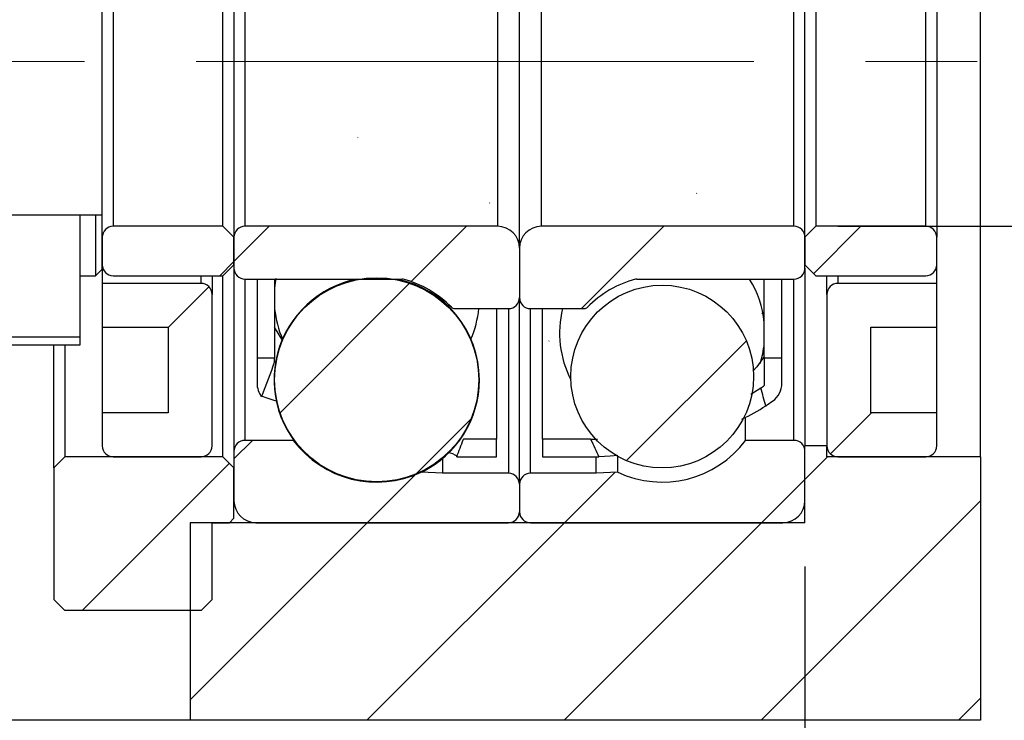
# Model space of a CAD drawing. Header units: millimetres. Extents: x 25 to 275, y 7 to 201.
# Tile 5 of 8: x 234 to 256, y 35 to 51. Entities that reach past the tile are written whole.
import ezdxf

# ---------------------------------------------------------------- set-up
doc = ezdxf.new("R2010")
doc.units = ezdxf.units.MM
doc.linetypes.add('CENTERX2', pattern=[20.32, 12.7, -2.54, 2.54, -2.54])
doc.layers.add('FORMAT', color=7, linetype='Continuous')
doc.styles.add('SLDTEXTSTYLE0', font='TXT', dxfattribs={"width": 0.75})
doc.dimstyles.new('SLDDIMSTYLE3', dxfattribs={"dimtxt": 3.5, "dimasz": 2.5, "dimexe": 0, "dimexo": 0.0625, "dimgap": 0.875, "dimtad": 1, "dimlfac": 2, "dimrnd": 1e-09, "dimzin": 12, "dimdsep": 46, "dimtxsty": 'SLDTEXTSTYLE0', "dimsah": 1, "dimcen": 0.09, "dimadec": 0, "dimazin": 3, "dimtfac": 1, "dimtofl": 0, "dimtmove": 0, "dimatfit": 3, "dimfxl": 0, "dimfrac": 2, "dimtolj": 1, "dimtzin": 12, "dimarcsym": 0})
doc.dimstyles.new('SLDDIMSTYLE5', dxfattribs={"dimtxt": 3.5, "dimasz": 2.5, "dimexe": 0, "dimexo": 0.0625, "dimgap": 0.875, "dimtad": 1, "dimlfac": 2, "dimrnd": 1e-09, "dimzin": 12, "dimdsep": 46, "dimtxsty": 'SLDTEXTSTYLE0', "dimsah": 1, "dimcen": 0.09, "dimadec": 0, "dimazin": 3, "dimtfac": 1, "dimtmove": 0, "dimatfit": 0, "dimfxl": 0, "dimfrac": 2, "dimtolj": 1, "dimtzin": 12, "dimarcsym": 0})
doc.dimstyles.new('SLDDIMSTYLE6', dxfattribs={"dimtxt": 3.5, "dimasz": 2.5, "dimexe": 0, "dimexo": 0.0625, "dimgap": 0.875, "dimtad": 1, "dimlfac": 2, "dimrnd": 1e-09, "dimzin": 12, "dimdsep": 46, "dimtxsty": 'SLDTEXTSTYLE0', "dimsah": 1, "dimcen": 0.09, "dimadec": 0, "dimazin": 3, "dimtol": 1, "dimtp": 0.02, "dimtm": 0.02, "dimtfac": 1, "dimtmove": 0, "dimatfit": 0, "dimfxl": 0, "dimfrac": 2, "dimtolj": 1, "dimarcsym": 0})

# ---------------------------------------------------------------- blocks, each defined once
blk = doc.blocks.new('_D_12')
at = {"layer": 'FORMAT', "color": 7}
for p, q in [((262.632, 54.01), (262.632, 65.666)), ((252.532, 54.01), (263.632, 54.01)), ((262.632, 54.01), (262.632, 46.51)), ((252.532, 46.51), (263.632, 46.51))]:
    blk.add_line(p, q, dxfattribs=at)
for points in [[(262.632, 54.01), (262.382, 51.51), (262.882, 51.51)], [(262.632, 46.51), (262.882, 49.01), (262.382, 49.01)]]:
    blk.add_solid(points, dxfattribs=at)
at = {"layer": 'FORMAT', "color": 7, "char_height": 3.5, "attachment_point": 1, "rotation": 90, "style": 'SLDTEXTSTYLE0'}
for s, insert in [('15', (258.067, 60.494)), ('%%c', (258.12, 55.216))]:
    blk.add_mtext(s, dxfattribs=dict(at, insert=insert))
blk = doc.blocks.new('_D_13')
at = {"layer": 'FORMAT', "color": 7}
for p, q in [((273.862, 50.26), (273.862, 55.76)), ((258.142, 50.26), (274.862, 50.26)), ((273.862, 50.26), (273.862, 35.26)), ((256.782, 35.26), (274.862, 35.26)), ((273.862, 35.26), (273.862, 29.76))]:
    blk.add_line(p, q, dxfattribs=at)
for points in [[(273.862, 50.26), (274.112, 52.76), (273.612, 52.76)], [(273.862, 35.26), (273.612, 32.76), (274.112, 32.76)]]:
    blk.add_solid(points, dxfattribs=at)
at = {"layer": 'FORMAT', "color": 7, "char_height": 3.5, "attachment_point": 1, "rotation": 90, "style": 'SLDTEXTSTYLE0'}
for s, insert in [('±0.02', (269.35, 41.855)), ('30', (269.35, 35.37))]:
    blk.add_mtext(s, dxfattribs=dict(at, insert=insert))
blk = doc.blocks.new('_D_14')
at = {"layer": 'FORMAT', "color": 7}
for p, q in [((251.782, 38.76), (251.782, 28.792)), ((255.782, 34.26), (255.782, 28.792)), ((251.782, 29.792), (246.282, 29.792)), ((251.782, 29.792), (255.782, 29.792)), ((255.782, 29.792), (259.663, 29.792))]:
    blk.add_line(p, q, dxfattribs=at)
for points in [[(251.782, 29.792), (249.282, 30.042), (249.282, 29.542)], [(255.782, 29.792), (258.282, 29.542), (258.282, 30.042)]]:
    blk.add_solid(points, dxfattribs=at)
at = {"layer": 'FORMAT', "color": 7, "insert": (257.076, 34.304), "char_height": 3.5, "attachment_point": 1, "style": 'SLDTEXTSTYLE0'}
blk.add_mtext('8', dxfattribs=at)
blk = doc.blocks.new('_D_15')
at = {"layer": 'FORMAT', "color": 7}
for p, q in [((231.781, 42.81), (231.781, 28.792)), ((251.782, 38.76), (251.782, 28.792)), ((231.781, 29.792), (251.782, 29.792))]:
    blk.add_line(p, q, dxfattribs=at)
for points in [[(231.781, 29.792), (234.281, 29.542), (234.281, 30.042)], [(251.782, 29.792), (249.282, 30.042), (249.282, 29.542)]]:
    blk.add_solid(points, dxfattribs=at)
at = {"layer": 'FORMAT', "color": 7, "char_height": 3.5, "attachment_point": 1, "style": 'SLDTEXTSTYLE0'}
for s, insert in [('(', (237.068, 34.304)), (')', (243.961, 34.304)), ('40', (238.789, 34.304))]:
    blk.add_mtext(s, dxfattribs=dict(at, insert=insert))

msp = doc.modelspace()

# ---------------------------------------------------------------- hatches: boundary and pattern name
at = {"layer": 'FORMAT', "linetype": 'Continuous', "lineweight": 18}
h = msp.add_hatch(dxfattribs=at)
h.set_pattern_fill('ANSI31', color=256, style=0)
edge = h.paths.add_edge_path(flags=0)
edge.add_line((239.30652647, 43.50974621), (239.30652647, 42.93624104))
edge.add_arc((239.80652647, 42.93624104), 0.5, 180, 217.82600649)
edge.add_ellipse((244.7421904, 50.25974621), major_axis=(-25.23617399, -67.45668348), ratio=0.03245504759, start_angle=276.5083344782, end_angle=277.1898762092, ccw=False)
edge.add_line((239.70652647, 43.4274463), (239.70652647, 43.50974621))
edge.add_line((239.70652647, 43.50974621), (239.30652647, 43.50974621))
h = msp.add_hatch(dxfattribs=at)
h.set_pattern_fill('ANSI31', color=256, style=0)
edge = h.paths.add_edge_path(flags=0)
edge.add_arc((247.05652647, 48.16612376), 6.90637755, 303.724678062, 305.278369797)
edge.add_arc((250.75652647, 42.93624104), 0.5, 305.278369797, 360)
edge.add_line((251.25652647, 42.93624104), (251.25652647, 43.50974621))
edge.add_line((251.25652647, 43.50974621), (250.85652647, 43.50974621))
edge.add_line((250.85652647, 43.50974621), (250.85652647, 42.88474621))
edge.add_arc((247.05652647, 48.16612376), 6.50637755, 304.864246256, 305.735364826, ccw=False)
edge.add_ellipse((245.82086255, 50.25974621), major_axis=(6.00388676, -15.8837628), ratio=0.13765713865, start_angle=57.49807272, end_angle=59.163718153, ccw=False)
h = msp.add_hatch(dxfattribs=at)
h.set_pattern_fill('ANSI31', color=256, style=0)
edge = h.paths.add_edge_path(flags=0)
edge.add_line((244.75652647, 41.25974621), (244.75652647, 41.65974621))
edge.add_line((244.75652647, 41.65974621), (244.00388911, 41.65974621))
edge.add_ellipse((244.7421904, 50.25974621), major_axis=(-25.23617399, -67.45668348), ratio=0.03245504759, start_angle=83.0289990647, end_angle=83.3716508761, ccw=False)
edge.add_line((243.85247824, 41.25974621), (244.75652647, 41.25974621))
h = msp.add_hatch(dxfattribs=at)
h.set_pattern_fill('ANSI31', color=256, style=0)
edge = h.paths.add_edge_path(flags=0)
edge.add_line((246.9020762, 41.65974621), (245.80652647, 41.65974621))
edge.add_line((245.80652647, 41.65974621), (245.80652647, 41.25974621))
edge.add_line((245.80652647, 41.25974621), (247.05652647, 41.25974621))
edge.add_arc((247.05652647, 48.16612376), 6.90637755, 270, 270.291434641)
edge.add_ellipse((245.82086255, 50.25974621), major_axis=(6.00388676, -15.8837628), ratio=0.13765713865, start_angle=299.752859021, end_angle=301.482430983, ccw=False)
h = msp.add_hatch(dxfattribs=at)
h.set_pattern_fill('ANSI31', color=256, style=0)
h.paths.add_polyline_path([(235.78152647, 46.75979621), (231.78142647, 46.75979621), (231.78142647, 43.80969621), (235.28152647, 43.80969621), (235.28152647, 45.38469621), (235.63149718, 45.38469621), (235.78152647, 45.5347255)], flags=0)
h.paths.add_polyline_path([(231.78147647, 43.80974621), (231.78147647, 46.75974621), (235.78147647, 46.75974621), (235.78147647, 45.53474621), (235.63147647, 45.38474621), (235.28147647, 45.38474621), (235.28147647, 43.80974621)], flags=0)
h = msp.add_hatch(dxfattribs=at)
h.set_pattern_fill('ANSI31', color=256, style=0)
edge = h.paths.add_edge_path(flags=0)
edge.add_line((238.78152647, 46.25974621), (238.53152647, 46.50974621))
edge.add_line((238.53152647, 46.50974621), (236.03152647, 46.50974621))
edge.add_arc((236.03152647, 46.25974621), 0.25, 90, 180)
edge.add_line((235.78152647, 46.25974621), (235.78152647, 45.63474621))
edge.add_arc((236.03152647, 45.63474621), 0.25, 180, 270)
edge.add_line((236.03152647, 45.38474621), (238.53152647, 45.38474621))
edge.add_line((238.53152647, 45.38474621), (238.78152647, 45.63474621))
edge.add_line((238.78152647, 45.63474621), (238.78152647, 46.25974621))
h = msp.add_hatch(dxfattribs=at)
h.set_pattern_fill('ANSI31', color=256, style=0)
edge = h.paths.add_edge_path(flags=0)
edge.add_line((244.78152647, 46.50974621), (239.03152647, 46.50974621))
edge.add_arc((239.03152647, 46.25974621), 0.25, 90, 180)
edge.add_line((238.78152647, 46.25974621), (238.78152647, 45.55974621))
edge.add_arc((239.03152647, 45.55974621), 0.25, 180, 270)
edge.add_line((239.03152647, 45.30974621), (242.61085798, 45.30974621))
edge.add_arc((242.61085798, 45.20974621), 0.1, 75.247081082, 90, ccw=False)
edge.add_arc((242.03152647, 43.00974621), 2.375, 44.184385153, 75.247081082, ccw=False)
edge.add_arc((243.80635041, 44.73474621), 0.1, 224.184385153, 270)
edge.add_line((243.80635041, 44.63474621), (245.03152647, 44.63474621))
edge.add_arc((245.03152647, 44.88474621), 0.25, 270, 360)
edge.add_line((245.28152647, 44.88474621), (245.28152647, 46.00974621))
edge.add_arc((244.78152647, 46.00974621), 0.5, 0, 90)
h = msp.add_hatch(dxfattribs=at)
h.set_pattern_fill('ANSI31', color=256, style=0)
edge = h.paths.add_edge_path(flags=0)
edge.add_line((251.78152647, 45.55974621), (251.78152647, 46.25974621))
edge.add_arc((251.53152647, 46.25974621), 0.25, 0, 90)
edge.add_line((251.53152647, 46.50974621), (245.78152647, 46.50974621))
edge.add_arc((245.78152647, 46.00974621), 0.5, 90, 180)
edge.add_line((245.28152647, 46.00974621), (245.28152647, 44.88474621))
edge.add_arc((245.53152647, 44.88474621), 0.25, 180, 270)
edge.add_line((245.53152647, 44.63474621), (246.75670254, 44.63474621))
edge.add_arc((246.75670254, 44.73474621), 0.1, 270, 315.815614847)
edge.add_arc((248.53152647, 43.00974621), 2.375, 104.752918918, 135.815614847, ccw=False)
edge.add_arc((247.95219496, 45.20974621), 0.1, 90, 104.752918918, ccw=False)
edge.add_line((247.95219496, 45.30974621), (251.53152647, 45.30974621))
edge.add_arc((251.53152647, 45.55974621), 0.25, 270, 360)
h = msp.add_hatch(dxfattribs=at)
h.set_pattern_fill('ANSI31', color=256, style=0)
edge = h.paths.add_edge_path(flags=0)
edge.add_line((252.03152647, 46.50974621), (251.78152647, 46.25974621))
edge.add_line((251.78152647, 46.25974621), (251.78152647, 45.63474621))
edge.add_line((251.78152647, 45.63474621), (252.03152647, 45.38474621))
edge.add_line((252.03152647, 45.38474621), (254.53152647, 45.38474621))
edge.add_arc((254.53152647, 45.63474621), 0.25, 270, 360)
edge.add_line((254.78152647, 45.63474621), (254.78152647, 46.25974621))
edge.add_arc((254.53152647, 46.25974621), 0.25, 0, 90)
edge.add_line((254.53152647, 46.50974621), (252.03152647, 46.50974621))
h = msp.add_hatch(dxfattribs=at)
h.set_pattern_fill('ANSI31', color=256, style=0)
edge = h.paths.add_edge_path(flags=0)
edge.add_arc((242.03152647, 43.0140996), 2.32396236, 0, 360)
h = msp.add_hatch(dxfattribs=at)
h.set_pattern_fill('ANSI31', color=256, style=0)
edge = h.paths.add_edge_path(flags=0)
edge.add_line((235.78152647, 44.20974621), (237.28152647, 44.20974621))
edge.add_line((237.28152647, 44.20974621), (237.28152647, 42.25974621))
edge.add_line((237.28152647, 42.25974621), (235.78152647, 42.25974621))
edge.add_line((235.78152647, 42.25974621), (235.78152647, 41.50974621))
edge.add_arc((236.03152647, 41.50974621), 0.25, 180, 270)
edge.add_line((236.03152647, 41.25974621), (238.03152647, 41.25974621))
edge.add_arc((238.03152647, 41.50974621), 0.25, 270, 360)
edge.add_line((238.28152647, 41.50974621), (238.28152647, 44.95974621))
edge.add_arc((238.03152647, 44.95974621), 0.25, 0, 90)
edge.add_line((238.03152647, 45.20974621), (235.78152647, 45.20974621))
edge.add_line((235.78152647, 45.20974621), (235.78152647, 44.20974621))
h = msp.add_hatch(dxfattribs=at)
h.set_pattern_fill('ANSI31', color=256, style=0)
edge = h.paths.add_edge_path(flags=0)
edge.add_arc((248.53152647, 43.08846792), 2.08053807, 0, 360)
h = msp.add_hatch(dxfattribs=at)
h.set_pattern_fill('ANSI31', color=256, style=0)
edge = h.paths.add_edge_path(flags=0)
edge.add_line((254.78152647, 42.25974621), (253.28152647, 42.25974621))
edge.add_line((253.28152647, 42.25974621), (253.28152647, 44.20974621))
edge.add_line((253.28152647, 44.20974621), (254.78152647, 44.20974621))
edge.add_line((254.78152647, 44.20974621), (254.78152647, 45.20974621))
edge.add_line((254.78152647, 45.20974621), (252.53152647, 45.20974621))
edge.add_arc((252.53152647, 44.95974621), 0.25, 90, 180)
edge.add_line((252.28152647, 44.95974621), (252.28152647, 41.50974621))
edge.add_arc((252.53152647, 41.50974621), 0.25, 180, 270)
edge.add_line((252.53152647, 41.25974621), (254.53152647, 41.25974621))
edge.add_arc((254.53152647, 41.50974621), 0.25, 270, 360)
edge.add_line((254.78152647, 41.50974621), (254.78152647, 42.25974621))
h = msp.add_hatch(dxfattribs=at)
h.set_pattern_fill('ANSI31', color=256, style=0)
h.paths.add_polyline_path([(237.78152647, 35.25974621), (255.78152647, 35.25974621), (255.78152647, 41.25974621), (252.28152647, 41.25974621), (252.28152647, 41.50974621), (251.78152647, 41.50974621), (251.78152647, 39.75974621), (237.78152647, 39.75974621)], flags=0)
h = msp.add_hatch(dxfattribs=at)
h.set_pattern_fill('ANSI31', color=256, style=0)
edge = h.paths.add_edge_path(flags=0)
edge.add_line((239.28152647, 39.75974621), (245.03152647, 39.75974621))
edge.add_arc((245.03152647, 40.00974621), 0.25, 270, 360)
edge.add_line((245.28152647, 40.00974621), (245.28152647, 40.63474621))
edge.add_arc((245.03152647, 40.63474621), 0.25, 0, 90)
edge.add_line((245.03152647, 40.88474621), (243.53152647, 40.88474621))
edge.add_line((243.53152647, 40.88474621), (243.04194849, 40.91040391))
edge.add_arc((242.03152647, 43.05974621), 2.375, 216.869897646, 295.178570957, ccw=False)
edge.add_line((240.13152647, 41.63474621), (239.03152647, 41.63474621))
edge.add_arc((239.03152647, 41.38474621), 0.25, 90, 180)
edge.add_line((238.78152647, 41.38474621), (238.78152647, 40.25974621))
edge.add_arc((239.28152647, 40.25974621), 0.5, 180, 270)
h = msp.add_hatch(dxfattribs=at)
h.set_pattern_fill('ANSI31', color=256, style=0)
edge = h.paths.add_edge_path(flags=0)
edge.add_line((245.28152647, 40.63474621), (245.28152647, 40.00974621))
edge.add_arc((245.53152647, 40.00974621), 0.25, 180, 270)
edge.add_line((245.53152647, 39.75974621), (251.28152647, 39.75974621))
edge.add_arc((251.28152647, 40.25974621), 0.5, 270, 360)
edge.add_line((251.78152647, 40.25974621), (251.78152647, 41.38474621))
edge.add_arc((251.53152647, 41.38474621), 0.25, 0, 90)
edge.add_line((251.53152647, 41.63474621), (250.43152647, 41.63474621))
edge.add_arc((248.53152647, 43.05974621), 2.375, 244.821429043, 323.130102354, ccw=False)
edge.add_line((247.52110445, 40.91040391), (247.03152647, 40.88474621))
edge.add_line((247.03152647, 40.88474621), (245.53152647, 40.88474621))
edge.add_arc((245.53152647, 40.63474621), 0.25, 90, 180)
h = msp.add_hatch(dxfattribs=at)
h.set_pattern_fill('ANSI31', color=256, style=0)
h.paths.add_polyline_path([(234.93152647, 41.25974621), (234.68152647, 41.00974621), (234.68152647, 38.00974621), (234.93152647, 37.75974621), (238.03152647, 37.75974621), (238.28152647, 38.00974621), (238.28152647, 39.75974621), (238.68152647, 39.75974621), (238.78152647, 39.85974621), (238.78152647, 41.00974621), (238.53152647, 41.25974621)], flags=0)

# ---------------------------------------------------------------- linework, layer by layer
at = {"color": 7, "linetype": 'Continuous', "lineweight": 25}
for p, q in [((255.7815265, 41.2597466), (255.7815265, 59.25974583)), ((245.28152664, 46.00974598), (245.28152664, 54.50974644)), ((238.78152604, 54.2597464), (238.78152604, 46.25974602)), ((251.78152642, 46.25974602), (251.78152642, 54.2597464)), ((254.78152657, 54.2597464), (254.78152657, 46.25974602)), ((236.03152605, 54.00974613), (236.03152605, 46.5097463)), ((238.53152646, 46.5097463), (238.53152646, 54.00974613)), ((239.03152655, 54.00974613), (239.03152655, 46.5097463)), ((244.78152609, 54.00974613), (244.78152609, 46.5097463)), ((245.78152626, 46.5097463), (245.78152626, 54.00974613)), ((251.5315265, 46.5097463), (251.5315265, 54.00974613)), ((252.03152647, 54.00974613), (252.03152647, 46.5097463)), ((254.53152653, 46.5097463), (254.53152653, 54.00974613)), ((235.78152555, 46.75979616), (235.78152555, 53.75969626)), ((235.78152555, 46.75979616), (231.78142617, 46.75979616)), ((235.78147712, 46.75974611), (231.78147646, 46.75974611)), ((235.28147611, 45.38474611), (235.28147611, 46.75974611)), ((235.63147644, 46.75974611), (235.63147644, 45.38474611)), ((235.78147712, 45.53474632), (235.78147712, 46.75974611)), ((235.78152555, 45.53472537), (235.78152555, 46.75979616)), ((238.53152646, 46.5097463), (236.03152605, 46.5097463)), ((238.53152646, 46.5097463), (238.78152604, 46.25974602)), ((244.78152609, 46.5097463), (239.03152655, 46.5097463)), ((251.5315265, 46.5097463), (245.78152626, 46.5097463)), ((251.78152642, 46.25974602), (252.03152647, 46.5097463)), ((254.53152653, 46.5097463), (252.03152647, 46.5097463)), ((235.78152555, 46.25974602), (235.78152555, 45.63474615)), ((238.78152604, 45.63474615), (238.78152604, 46.25974602)), ((238.78152604, 46.25974602), (238.78152604, 45.55974628)), ((251.78152642, 46.25974602), (251.78152642, 45.63474615)), ((251.78152642, 45.55974628), (251.78152642, 46.25974602)), ((254.78152657, 45.63474615), (254.78152657, 46.25974602)), ((245.28152664, 46.00974598), (245.28152664, 44.88474603)), ((235.78147712, 45.53474632), (235.63147644, 45.38474611)), ((235.78152555, 45.53472537), (235.63149693, 45.38469629)), ((235.78152555, 45.53472537), (235.78152555, 45.20974641)), ((238.78152604, 45.63474615), (238.53152646, 45.38474611)), ((238.78152604, 45.55974628), (238.78152604, 41.38474592)), ((252.03152647, 45.38474611), (251.78152642, 45.63474615)), ((251.78152642, 45.55974628), (251.78152642, 41.50974618)), ((254.78152657, 45.20974641), (254.78152657, 45.63474615)), ((235.28147611, 43.80974599), (235.28147611, 45.38474611)), ((235.28147611, 45.38474611), (235.63147644, 45.38474611)), ((235.2815264, 45.38469629), (235.63149693, 45.38469629)), ((235.2815264, 43.80969617), (235.2815264, 45.38469629)), ((236.03152605, 45.38474611), (238.53152646, 45.38474611)), ((238.28152689, 45.38474611), (238.28152689, 44.95974637)), ((238.53152646, 41.2597466), (238.53152646, 45.38474611)), ((239.03152655, 45.30974624), (242.61085811, 45.30974624)), ((239.30652654, 45.30974624), (239.30652654, 43.50974604)), ((239.7065268, 45.30974624), (239.7065268, 43.50974604)), ((239.72256324, 45.30974624), (239.7065268, 45.29842648)), ((247.95219517, 45.30974624), (251.5315265, 45.30974624)), ((250.85652648, 43.50974604), (250.85652648, 45.30974624)), ((251.2565265, 43.50974604), (251.2565265, 45.30974624)), ((252.03152647, 45.38474611), (254.53152653, 45.38474611)), ((252.28152645, 44.95974637), (252.28152645, 45.38474611)), ((235.78152555, 45.20974641), (235.78152555, 44.20974625)), ((238.03152638, 45.20974641), (235.78152555, 45.20974641)), ((254.78152657, 45.20974641), (252.53152646, 45.20974641)), ((254.78152657, 44.20974625), (254.78152657, 45.20974641)), ((238.28152689, 41.50974618), (238.28152689, 44.95974637)), ((245.28152664, 40.63474627), (245.28152664, 44.88474603)), ((252.28152645, 44.95974637), (252.28152645, 41.50974618)), ((243.80635033, 44.63474599), (245.0315266, 44.63474599)), ((244.7565266, 44.63474599), (244.7565266, 41.65974592)), ((245.53152668, 44.63474599), (246.75670248, 44.63474599)), ((245.80652668, 41.65974592), (245.80652668, 44.63474599)), ((250.8012795, 44.53733105), (250.85652648, 44.49813214)), ((235.78152555, 44.20974625), (237.28152673, 44.20974625)), ((235.78152555, 44.20974625), (235.78152555, 42.25974583)), ((237.28152673, 44.20974625), (237.28152673, 42.25974583)), ((253.2815265, 44.20974625), (254.78152657, 44.20974625)), ((253.2815265, 42.25974583), (253.2815265, 44.20974625)), ((254.78152657, 42.25974583), (254.78152657, 44.20974625)), ((235.28147611, 43.98817064), (231.78147646, 43.98817064)), ((231.78142617, 43.80969617), (235.2815264, 43.80969617)), ((231.78147646, 43.80974599), (235.28147611, 43.80974599)), ((234.68152555, 41.00974609), (234.68152555, 43.80969617)), ((234.93152606, 43.80969617), (234.93152606, 41.2597466)), ((239.7065268, 43.50974604), (239.30652654, 43.50974604)), ((239.30652654, 43.50974604), (239.30652654, 42.93624086)), ((239.7065268, 43.42744646), (239.7065268, 43.50974604)), ((250.85652648, 43.50974604), (250.85652648, 42.88474617)), ((251.2565265, 43.50974604), (250.85652648, 43.50974604)), ((251.2565265, 42.93624086), (251.2565265, 43.50974604)), ((250.54779049, 42.69002478), (250.77579292, 42.82758392)), ((235.78152555, 42.25974583), (235.78152555, 41.50974618)), ((237.28152673, 42.25974583), (235.78152555, 42.25974583)), ((254.78152657, 42.25974583), (253.2815265, 42.25974583)), ((254.78152657, 41.50974618), (254.78152657, 42.25974583)), ((250.43152651, 41.63474643), (250.43152651, 42.14316846)), ((240.13152654, 41.63474643), (239.03152655, 41.63474643)), ((240.13152654, 41.652517), (240.13152654, 41.63474643)), ((244.7565266, 41.65974592), (244.00388944, 41.65974592)), ((244.7565266, 41.2597466), (244.7565266, 41.65974592)), ((246.90207635, 41.65974592), (245.80652668, 41.65974592)), ((245.80652668, 41.65974592), (245.80652668, 41.2597466)), ((251.5315265, 41.63474643), (250.43152651, 41.63474643)), ((251.78152642, 39.75974636), (251.78152642, 41.50974618)), ((252.28152645, 41.50974618), (251.78152642, 41.50974618)), ((252.28152645, 41.2597466), (252.28152645, 41.50974618)), ((234.68152555, 41.00974609), (234.93152606, 41.2597466)), ((238.53152646, 41.2597466), (234.93152606, 41.2597466)), ((236.03152605, 41.2597466), (238.03152638, 41.2597466)), ((238.53152646, 41.2597466), (238.78152604, 41.00974609)), ((238.78152604, 41.38474592), (238.78152604, 40.25974644)), ((243.85247781, 41.2597466), (244.7565266, 41.2597466)), ((245.80652668, 41.2597466), (247.05652642, 41.2597466)), ((247.03152646, 40.88474584), (247.03152646, 41.2597466)), ((247.52110458, 40.91040378), (247.52110458, 41.26976298)), ((251.78152642, 40.25974644), (251.78152642, 41.38474592)), ((255.7815265, 41.2597466), (252.28152645, 41.2597466)), ((252.53152646, 41.2597466), (254.53152653, 41.2597466)), ((255.7815265, 41.2597466), (255.7815265, 35.25974655)), ((243.53152635, 41.22136214), (243.53152635, 40.88474584)), ((234.68152555, 41.00974609), (234.68152555, 38.00974653)), ((238.78152604, 39.85974619), (238.78152604, 41.00974609)), ((243.0419487, 40.9110436), (243.0419487, 40.91040378)), ((243.53152635, 40.88474584), (243.0419487, 40.91040378)), ((245.0315266, 40.88474584), (243.53152635, 40.88474584)), ((247.03152646, 40.88474584), (245.53152668, 40.88474584)), ((247.52110458, 40.91040378), (247.03152646, 40.88474584)), ((245.28152664, 40.63474627), (245.28152664, 40.00974593)), ((237.78152681, 39.75974636), (237.78152681, 35.25974655)), ((251.78152642, 39.75974636), (237.78152681, 39.75974636)), ((238.28152689, 39.75974636), (238.68152621, 39.75974636)), ((238.28152689, 38.00974653), (238.28152689, 39.75974636)), ((238.78152604, 39.85974619), (238.68152621, 39.75974636)), ((239.28152612, 39.75974636), (245.0315266, 39.75974636)), ((245.53152668, 39.75974636), (251.28152646, 39.75974636)), ((234.93152606, 37.75974603), (234.68152555, 38.00974653)), ((238.28152689, 38.00974653), (238.03152638, 37.75974603)), ((238.03152638, 37.75974603), (234.93152606, 37.75974603)), ((237.78152681, 35.25974655), (225.78152577, 35.25974655)), ((255.7815265, 35.25974655), (237.78152681, 35.25974655))]:
    msp.add_line(p, q, dxfattribs=at)
at = {"color": 8, "linetype": 'Continuous', "lineweight": 25}
for p, q in [((238.03152638, 45.20974641), (238.03152638, 45.38474611)), ((239.03152655, 45.30974624), (239.03152655, 41.63474643)), ((251.5315265, 41.63474643), (251.5315265, 45.30974624)), ((252.53152646, 45.38474611), (252.53152646, 45.20974641)), ((245.0315266, 44.63474599), (245.0315266, 40.88474584)), ((245.53152668, 40.88474584), (245.53152668, 44.63474599))]:
    msp.add_line(p, q, dxfattribs=at)
at = {"color": 7, "linetype": 'Continuous', "lineweight": 25, "flags": 128}
for points in [[(239.73785835, 45.3212802), (239.72013435, 45.21911831), (239.7065268, 45.11214706)], [(239.89373754, 43.90411831), (239.8935224, 43.90437349), (239.7065268, 44.21175138)], [(250.85652648, 43.54727787), (250.68657571, 43.30700689), (250.59329421, 43.20753792)], [(239.51775144, 42.6004823), (239.43106766, 42.63716943), (239.40003506, 42.65111505), (239.4004318, 42.65037512)], [(239.77167467, 42.51862091), (239.69967413, 42.5426048), (239.51775144, 42.6004823)], [(244.01404737, 41.66625307), (244.01074677, 41.65996758), (244.00388944, 41.65974592)], [(246.90207635, 41.65974592), (246.92773987, 41.65983999), (247.05652642, 41.66252685)], [(247.52110458, 41.29060411), (247.34687182, 41.27156229), (247.09165544, 41.25983601)]]:
    msp.add_lwpolyline(points, dxfattribs=at)
at = {"color": 7, "linetype": 'Continuous', "lineweight": 25}
for centre, radius in [((242.03152647, 43.0140996), 2.32396236), ((248.53152647, 43.08846792), 2.08053807)]:
    msp.add_circle(centre, radius, dxfattribs=at)
for centre, radius, start, end in [((236.03152647, 46.25974621), 0.25, 90, 180), ((239.03152647, 46.25974621), 0.25, 90, 180), ((244.78152647, 46.00974621), 0.5, 0, 90), ((245.78152647, 46.00974621), 0.5, 90, 180), ((251.53152647, 46.25974621), 0.25, 0, 90), ((254.53152647, 46.25974621), 0.25, 0, 90), ((236.03152647, 45.63474621), 0.25, 180, 270), ((239.03152647, 45.55974621), 0.25, 180, 270), ((251.53152647, 45.55974621), 0.25, 270, 0), ((254.53152647, 45.63474621), 0.25, 270, 360), ((242.03152647, 43.0140996), 2.3375, 100.858686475, 229.346769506), ((242.03152647, 43.0140996), 2.3375, 0, 79.141313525), ((242.61085798, 45.20974621), 0.1, 75.247081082, 90), ((242.03152647, 43.00974621), 2.375, 44.184385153, 75.247081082), ((248.53152647, 43.00974621), 2.375, 104.752918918, 135.815614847), ((247.95219496, 45.20974621), 0.1, 90, 104.752918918), ((248.53152647, 44.08134496), 2.3375, 5.928032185, 31.703205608), ((238.03152647, 44.95974621), 0.25, 0, 90), ((252.53152647, 44.95974621), 0.25, 90, 180), ((245.03152647, 44.88474621), 0.25, 270, 0), ((245.53152647, 44.88474621), 0.25, 180, 270), ((242.03152647, 44.87073197), 2.3375, 185.928032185, 203.399545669), ((243.80635041, 44.73474621), 0.1, 224.184385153, 270), ((242.03152647, 44.87073197), 2.3375, 336.600454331, 354.205748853), ((248.53152647, 44.08134496), 2.3375, 166.305245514, 207.191130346), ((246.75670254, 44.73474621), 0.1, 270, 315.815614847), ((248.53152647, 44.08134496), 2.3375, 342.55804945, 354.071967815), ((239.80652647, 42.93624104), 0.5, 180, 217.82600649), ((242.03152647, 43.0140996), 2.3375, 295.993066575, 0), ((247.05652647, 48.16612376), 6.50637755, 304.864246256, 305.735364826), ((250.75652647, 42.93624104), 0.5, 305.278369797, 0), ((248.61717462, 45.8895607), 4.14658917, 294.611531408, 303.254041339), ((247.05652647, 48.16612376), 6.90637755, 303.724678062, 305.278369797), ((236.03152647, 41.50974621), 0.25, 180, 270), ((238.03152647, 41.50974621), 0.25, 270, 0), ((239.03152647, 41.38474621), 0.25, 90, 180), ((242.03152647, 43.05974621), 2.375, 216.869897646, 295.178570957), ((248.53152647, 43.05974621), 2.375, 244.821429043, 323.130102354), ((251.53152647, 41.38474621), 0.25, 0, 90), ((252.53152647, 41.50974621), 0.25, 180, 270), ((254.53152647, 41.50974621), 0.25, 270, 0), ((243.58059434, 40.87387293), 0.48599466, 53.63733916, 82.525492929), ((247.05652647, 48.16612376), 6.90637755, 270, 270.291434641), ((245.03152647, 40.63474621), 0.25, 0, 90), ((245.53152647, 40.63474621), 0.25, 90, 180), ((239.28152647, 40.25974621), 0.5, 180, 270), ((251.28152647, 40.25974621), 0.5, 270, 0), ((245.03152647, 40.00974621), 0.25, 270, 0), ((245.53152647, 40.00974621), 0.25, 180, 270)]:
    msp.add_arc(centre, radius, start, end, dxfattribs=at)
for centre, major_axis, ratio, start_param, end_param in [((244.7421904, 50.25974621), (-25.23617399, -67.45668348), 0.0324550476, 4.8259808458, 4.837875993), ((245.82086255, 50.25974621), (6.00388676, -15.8837628), 0.1376571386, 1.0035306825, 1.0326016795), ((244.7421904, 50.25974621), (-25.23617399, -67.45668348), 0.0324550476, 1.4491294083, 1.4551098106), ((245.82086255, 50.25974621), (6.00388676, -15.8837628), 0.1376571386, 5.2316743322, 5.2618610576)]:
    msp.add_ellipse(centre, major_axis=major_axis, ratio=ratio, start_param=start_param, end_param=end_param, dxfattribs=at)
at = {"layer": 'FORMAT', "color": 7, "linetype": 'CENTERX2', "lineweight": 18}
msp.add_line((197.28152647, 50.25974621), (257.14211305, 50.25974621), dxfattribs=at)

# ---------------------------------------------------------------- dimensions: what is measured, and where the dimension line sits
at = {"layer": 'FORMAT', "color": 7}
dim = msp.add_linear_dim(base=(262.63173039, 46.50974621), p1=(251.53152647, 54.00974621), p2=(251.53152647, 46.50974621), angle=90, text='%%c<>', dimstyle='SLDDIMSTYLE3', dxfattribs=at)
dim.commit()
dim.dimension.update_dxf_attribs({"geometry": '_D_12', "text_midpoint": (262.63173039, 60.4411641), "dimtype": 160})
dim = msp.add_linear_dim(base=(273.86200308, 35.25974621), p1=(257.14211305, 50.25974621), p2=(255.78152647, 35.25974621), angle=90, dimstyle='SLDDIMSTYLE6', dxfattribs=at)
dim.commit()
dim.dimension.update_dxf_attribs({"geometry": '_D_13', "text_midpoint": (273.86200308, 44.40932174), "dimtype": 160})
dim = msp.add_linear_dim(base=(251.78152647, 29.79237313), p1=(231.78142647, 43.80969621), p2=(251.78152647, 39.75974621), text='(<>)', dimstyle='SLDDIMSTYLE5', dxfattribs=at)
dim.commit()
dim.dimension.update_dxf_attribs({"geometry": '_D_15', "text_midpoint": (241.3748949, 29.79237313), "dimtype": 160})
dim = msp.add_linear_dim(base=(255.78152647, 29.79237313), p1=(251.78152647, 39.75974621), p2=(255.78152647, 35.25974621), dimstyle='SLDDIMSTYLE5', dxfattribs=at)
dim.commit()
dim.dimension.update_dxf_attribs({"geometry": '_D_14', "text_midpoint": (258.36945981, 29.79237313), "dimtype": 160})

doc.saveas('drawing.dxf')
